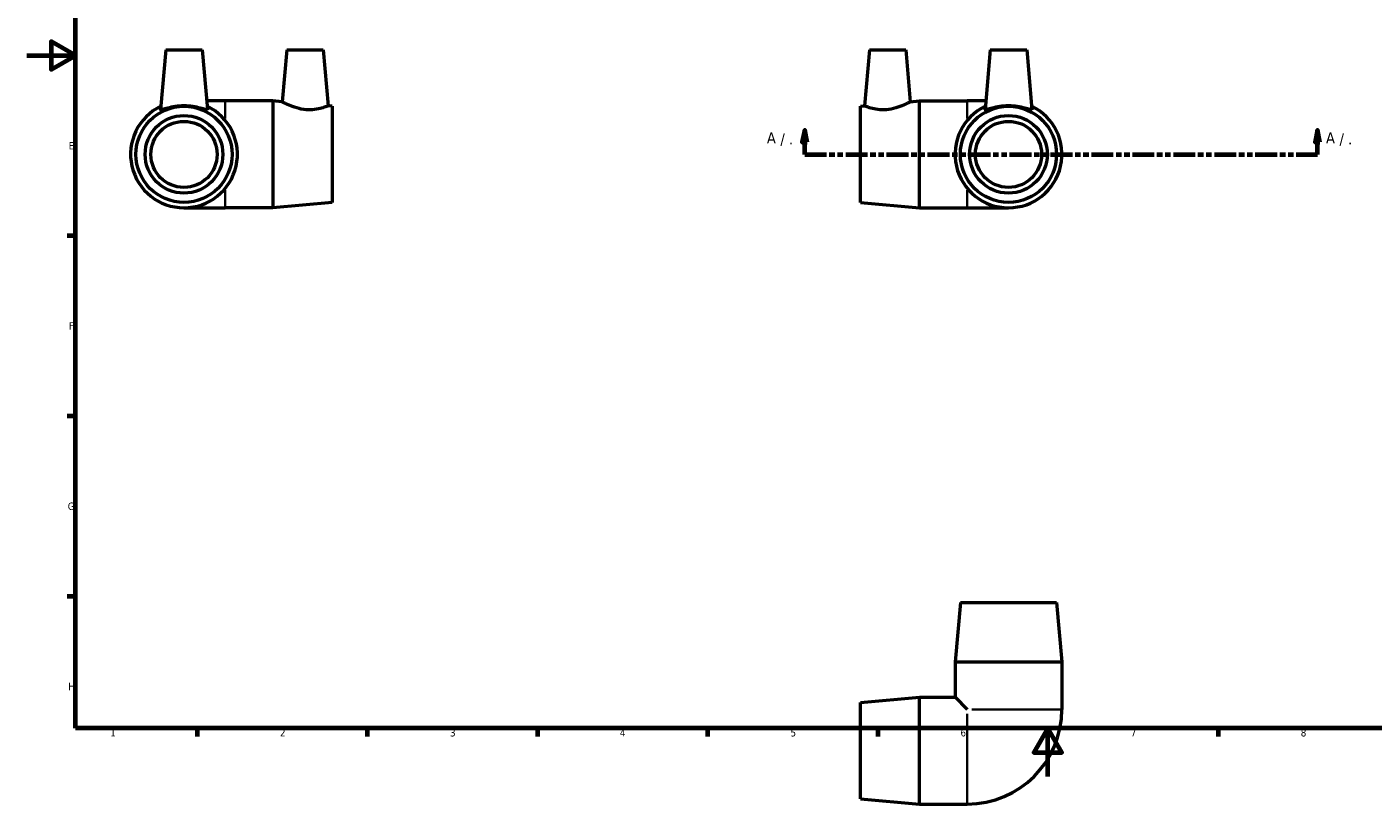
# Model space of a CAD drawing. Header units: millimetres. Extents: x 0 to 901, y -337 to 594.
# Tile 2 of 4: x 0 to 554, y -11 to 309. Entities that reach past the tile are written whole.
import ezdxf

# ---------------------------------------------------------------- set-up
doc = ezdxf.new("R2010")
doc.units = ezdxf.units.MM
doc.linetypes.add('DOUBLE_DASH_CHAIN', pattern=[1.2403, 0.6614, -0.0827, 0.1654, -0.0827, 0.1654, -0.0827])
for name, color, linetype, lineweight in [('Border (ANSI)', 7, 'Continuous', 70), ('Section Line (ANSI)', 7, 'DOUBLE_DASH_CHAIN', 70), ('Visible (ANSI)', 7, 'Continuous', 50), ('Visible Narrow (ANSI)', 7, 'Continuous', 35)]:
    doc.layers.add(name, color=color, linetype=linetype, lineweight=lineweight)
doc.styles.add('Label Text (ANSI)', font='tahoma.ttf')
doc.styles.add('Note Text (ANSI)', font='tahoma.ttf')

# ---------------------------------------------------------------- blocks, each defined once
blk = doc.blocks.new('Borders Default Border')
at = {"layer": 'Border (ANSI)'}
for p, q in [((20, 222.75), (16.55, 222.75)), ((20, 148.5), (16.55, 148.5)), ((20, 74.25), (16.55, 74.25)), ((70.08, 20), (70.08, 16.55)), ((140.17, 20), (140.17, 16.55)), ((210.25, 20), (210.25, 16.55)), ((280.33, 20), (280.33, 16.55)), ((350.42, 20), (350.42, 16.55)), ((490.58, 20), (490.58, 16.55))]:
    blk.add_line(p, q, dxfattribs=at)
at = {"layer": 'Border (ANSI)', "flags": 128}
for points in [[(20, 20), (20, 574), (821, 574), (821, 20), (20, 20)], [(0, 297), (20, 297), (10, 302.77), (10, 291.23), (20, 297)], [(420.5, 0), (420.5, 20), (414.73, 10), (426.27, 10), (420.5, 20)]]:
    blk.add_lwpolyline(points, dxfattribs=at)
at = {"layer": 'Border (ANSI)', "char_height": 3.05, "attachment_point": 7, "style": 'Note Text (ANSI)'}
for s, insert in [('E', (17.21, 258.35)), ('F', (17.29, 184.1)), ('G', (16.81, 109.79)), ('H', (16.97, 35.6)), ('1', (34.35, 16.55)), ('2', (104.2, 16.55)), ('3', (174.26, 16.49)), ('4', (244.23, 16.55)), ('5', (314.48, 16.49)), ('6', (384.49, 16.49)), ('7', (454.6, 16.55)), ('8', (524.63, 16.48))]:
    blk.add_mtext(s, dxfattribs=dict(at, insert=insert))
blk = doc.blocks.new('2dTransSection0')
at = {"layer": 'Section Line (ANSI)', "linetype": 'Continuous'}
for p, q in [((320.34, 266.33), (319.34, 261.33)), ((320.34, 261.33), (320.34, 266.33)), ((321.34, 261.33), (320.34, 266.33)), ((531.55, 266.33), (530.55, 261.33)), ((531.55, 261.33), (531.55, 266.33)), ((532.55, 261.33), (531.55, 266.33)), ((319.34, 261.33), (321.34, 261.33)), ((320.34, 256.33), (320.34, 261.33)), ((530.55, 261.33), (532.55, 261.33)), ((531.55, 256.33), (531.55, 261.33)), ((320.34, 256.33), (329.11, 256.33)), ((522.78, 256.33), (531.55, 256.33))]:
    blk.add_line(p, q, dxfattribs=at)
at = {"layer": 'Section Line (ANSI)', "linetype": 'DOUBLE_DASH_CHAIN', "ltscale": 13.601419}
blk.add_line((320.34, 256.33), (531.55, 256.33), dxfattribs=at)
at = {"layer": 'Section Line (ANSI)', "linetype": 'Continuous', "flags": 128}
for points in [[(321.34, 261.33), (320.34, 266.33), (319.34, 261.33), (321.34, 261.33)], [(532.55, 261.33), (531.55, 266.33), (530.55, 261.33), (532.55, 261.33)]]:
    blk.add_lwpolyline(points, dxfattribs=at)
at = {"layer": 'Section Line (ANSI)'}
for points in [[(321.34, 261.33), (320.34, 266.33), (319.34, 261.33), (321.34, 261.33)], [(532.55, 261.33), (531.55, 266.33), (530.55, 261.33), (532.55, 261.33)]]:
    blk.add_solid(points, dxfattribs=at)
at = {"layer": 'Section Line (ANSI)', "attachment_point": 7, "style": 'Label Text (ANSI)'}
for s, insert, char_height in [('A', (304.75, 260.83), 4.57), (' / .', (308.61, 259.83), 4.572), ('A', (535.02, 260.83), 4.57), (' / .', (538.88, 259.83), 4.572)]:
    blk.add_mtext(s, dxfattribs=dict(at, insert=insert, char_height=char_height))

msp = doc.modelspace()

# ---------------------------------------------------------------- linework, layer by layer
at = {"layer": 'Visible (ANSI)'}
for p, q in [((57.187, 299.333), (55.038, 274.77)), ((57.187, 299.333), (72.187, 299.333)), ((72.187, 299.333), (74.336, 274.77)), ((106.987, 299.333), (105.119, 277.986)), ((106.987, 299.333), (121.987, 299.333)), ((121.987, 299.333), (124.003, 276.285)), ((346.959, 299.333), (344.943, 276.285)), ((346.959, 299.333), (361.959, 299.333)), ((361.959, 299.333), (363.827, 277.986)), ((396.759, 299.333), (394.61, 274.77)), ((396.759, 299.333), (411.759, 299.333)), ((411.759, 299.333), (413.908, 274.77)), ((81.687, 278.333), (74.024, 278.333)), ((101.275, 278.333), (81.687, 278.333)), ((101.275, 278.333), (101.275, 234.333)), ((105.119, 277.986), (101.275, 278.333)), ((363.827, 277.986), (367.671, 278.333)), ((367.671, 234.333), (367.671, 278.333)), ((367.671, 278.333), (387.259, 278.333)), ((394.922, 278.333), (387.259, 278.333)), ((125.687, 276.133), (124.003, 276.285)), ((125.687, 276.133), (125.687, 236.533)), ((343.259, 276.133), (344.943, 276.285)), ((343.259, 236.533), (343.259, 276.133)), ((64.687, 234.333), (81.687, 234.333)), ((101.275, 234.333), (81.687, 234.333)), ((125.687, 236.533), (101.275, 234.333)), ((343.259, 236.533), (367.671, 234.333)), ((367.671, 234.333), (387.259, 234.333)), ((387.259, 234.333), (404.259, 234.333)), ((384.459, 71.684), (382.259, 47.273)), ((384.459, 71.684), (424.059, 71.684)), ((424.059, 71.684), (426.259, 47.273)), ((382.259, 47.273), (426.259, 47.273)), ((382.259, 47.273), (382.259, 32.684)), ((426.259, 47.273), (426.259, 27.684)), ((343.259, 30.484), (367.671, 32.684)), ((343.259, -9.116), (343.259, 30.484)), ((367.671, -11.316), (367.671, 32.684)), ((367.671, 32.684), (382.259, 32.684)), ((382.259, 32.684), (387.259, 27.684)), ((343.259, -9.116), (367.671, -11.316)), ((367.671, -11.316), (387.259, -11.316))]:
    msp.add_line(p, q, dxfattribs=at)
for centre, radius in [((64.687, 256.333), 19.8), ((64.687, 256.333), 16), ((404.259, 256.333), 19.8), ((404.259, 256.333), 16), ((64.687, 256.333), 13.6), ((404.259, 256.333), 13.6)]:
    msp.add_circle(centre, radius, dxfattribs=at)
for centre, radius, start, end in [((64.687, 256.333), 22, 115.66128, 64.33872), ((404.259, 256.333), 22, 115.66128, 64.33872), ((387.259, 27.684), 39, 270, 0)]:
    msp.add_arc(centre, radius, start, end, dxfattribs=at)
for points, knots in [([(124.003, 276.285), (124.003, 276.285), (123.777, 276.19), (122.864, 275.849), (122.178, 275.608), (120.597, 275.168), (119.592, 274.937), (117.357, 274.665), (116.125, 274.633), (113.677, 274.828), (112.339, 275.089), (109.907, 275.791), (108.809, 276.221), (107.102, 276.965), (106.363, 277.333), (105.371, 277.846), (105.119, 277.986), (105.119, 277.986)], [1.4134609, 1.4134609, 1.4134609, 1.4134609, 1.7683878, 1.7683878, 2.1233148, 2.1233148, 2.4751182, 2.4751182, 2.8269217, 2.8269217, 3.2126209, 3.2126209, 3.5983201, 3.5983201, 3.9724125, 3.9724125, 4.3465048, 4.3465048, 4.3465048, 4.3465048]), ([(363.827, 277.986), (363.827, 277.986), (363.575, 277.846), (362.583, 277.333), (361.844, 276.965), (360.137, 276.221), (359.039, 275.791), (356.607, 275.089), (355.269, 274.828), (353.989, 274.726)], [4.3465048, 4.3465048, 4.3465048, 4.3465048, 4.7205971, 4.7205971, 5.0946894, 5.0946894, 5.4803886, 5.4803886, 5.8660878, 5.8660878, 5.8660878, 5.8660878]), ([(74.328, 274.726), (74.279, 274.633), (73.99, 274.665), (72.949, 274.937), (72.198, 275.168), (70.508, 275.608), (69.447, 275.849), (67.128, 276.19), (65.87, 276.285), (63.504, 276.285), (62.245, 276.19), (59.927, 275.849), (58.866, 275.608), (57.175, 275.168), (56.424, 274.937), (55.383, 274.665), (55.094, 274.633), (55.039, 274.739), (55.036, 274.753), (55.038, 274.77)], [0, 0, 0, 0, 0.3518035, 0.3518035, 0.7036069, 0.7036069, 1.0585339, 1.0585339, 1.4134609, 1.4134609, 1.7683878, 1.7683878, 2.1233148, 2.1233148, 2.4751182, 2.4751182, 2.8269217, 2.8269217, 2.8739613, 2.8739613, 2.8739613, 2.8739613]), ([(353.989, 274.726), (352.821, 274.633), (351.589, 274.665), (349.354, 274.937), (348.349, 275.168), (346.768, 275.608), (346.082, 275.849), (345.169, 276.19), (344.943, 276.285), (344.943, 276.285)], [0, 0, 0, 0, 0.3518035, 0.3518035, 0.7036069, 0.7036069, 1.0585339, 1.0585339, 1.4134609, 1.4134609, 1.4134609, 1.4134609]), ([(413.901, 274.726), (413.852, 274.633), (413.563, 274.665), (412.522, 274.937), (411.771, 275.168), (410.08, 275.608), (409.019, 275.849), (406.701, 276.19), (405.442, 276.285), (403.076, 276.285), (401.818, 276.19), (399.499, 275.849), (398.438, 275.608), (396.748, 275.168), (395.997, 274.937), (394.955, 274.665), (394.667, 274.633), (394.611, 274.739), (394.609, 274.753), (394.611, 274.77)], [0, 0, 0, 0, 0.3518035, 0.3518035, 0.7036069, 0.7036069, 1.0585339, 1.0585339, 1.4134609, 1.4134609, 1.7683878, 1.7683878, 2.1233148, 2.1233148, 2.4751182, 2.4751182, 2.8269217, 2.8269217, 2.8739613, 2.8739613, 2.8739613, 2.8739613])]:
    msp.add_open_spline(points, degree=3, knots=knots, dxfattribs=at)
for points in [[(74.335, 274.77), (74.337, 274.753), (74.335, 274.739), (74.328, 274.726)], [(413.908, 274.77), (413.91, 274.753), (413.907, 274.739), (413.901, 274.726)]]:
    msp.add_open_spline(points, degree=3, dxfattribs=at)
at = {"layer": 'Visible Narrow (ANSI)'}
for p, q in [((81.687, 278.311), (81.687, 271.034)), ((387.259, 271.034), (387.259, 278.311)), ((81.687, 241.632), (81.687, 234.354)), ((387.259, 234.354), (387.259, 241.632)), ((387.259, -11.15), (387.259, 25.847)), ((389.096, 27.684), (426.094, 27.684))]:
    msp.add_line(p, q, dxfattribs=at)

# ---------------------------------------------------------------- block references
msp.add_blockref('Borders Default Border', (0, 0))
at = {"layer": 'Section Line (ANSI)'}
msp.add_blockref('2dTransSection0', (0, 0), dxfattribs=at)

doc.saveas('drawing.dxf')
